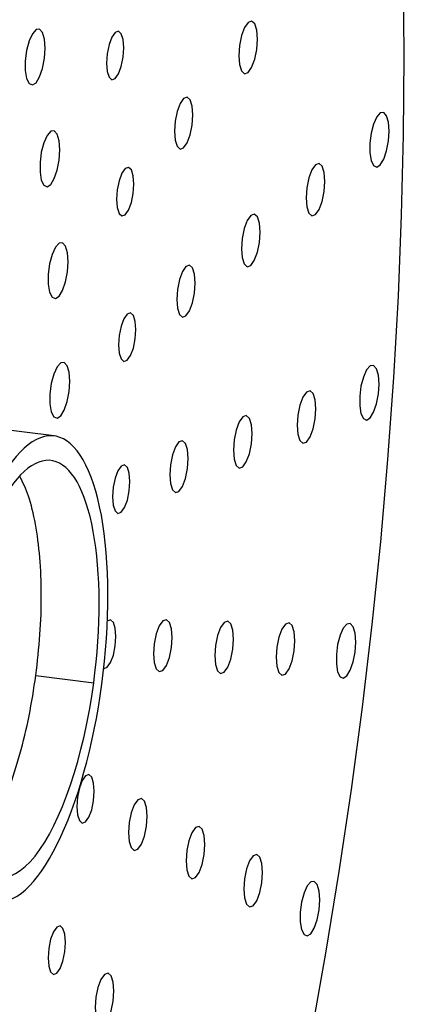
# Paper-space layout '_Dimétrica' of a CAD drawing. Header units: inches. Extents: x -0.7 to 4.9, y -6.4 to 5.3.
# Tile 8 of 9: x 3.6 to 4.9, y -1.8 to 1.4. Entities that reach past the tile are written whole.
import ezdxf

# ---------------------------------------------------------------- set-up
doc = ezdxf.new("R2010")
doc.units = ezdxf.units.IN
doc.header["$MEASUREMENT"] = 0

psp = doc.layouts.new('_Dimétrica')

# ---------------------------------------------------------------- linework, layer by layer
at = {"color": 7, "linetype": 'Continuous', "lineweight": 25}
for p, q in [((3.7408, 0.0499), (3.5524, 0.0736)), ((3.6824, -0.7129), (3.8665, -0.7361))]:
    psp.add_line(p, q, dxfattribs=at)
at = {"color": 7, "linetype": 'Continuous', "lineweight": 25, "flags": 128}
for points in [[(4.8553, 1.2598), (4.8532, 1.5077)], [(4.3877, 1.3141), (4.3855, 1.3425), (4.379, 1.3626), (4.3693, 1.3713), (4.3579, 1.3673), (4.3465, 1.3512), (4.3368, 1.3254), (4.3303, 1.2939), (4.3281, 1.2614), (4.3303, 1.233), (4.3368, 1.2129), (4.3465, 1.2042), (4.3579, 1.2082), (4.3693, 1.2243), (4.379, 1.2501), (4.3855, 1.2816), (4.3877, 1.3141)], [(3.712, 1.2857), (3.7099, 1.3145), (3.7037, 1.3356), (3.6944, 1.3462), (3.6831, 1.3448), (3.6714, 1.3316), (3.661, 1.3084), (3.6531, 1.2784), (3.6488, 1.2456), (3.6488, 1.2143), (3.6531, 1.1889), (3.661, 1.1728), (3.6714, 1.1681), (3.6831, 1.1755), (3.6944, 1.194), (3.7037, 1.2211), (3.7099, 1.2531), (3.712, 1.2857)], [(3.9626, 1.2864), (3.9605, 1.3127), (3.9545, 1.3312), (3.9456, 1.3393), (3.935, 1.3356), (3.9245, 1.3207), (3.9155, 1.2969), (3.9095, 1.2677), (3.9074, 1.2377), (3.9095, 1.2115), (3.9155, 1.1929), (3.9245, 1.1848), (3.935, 1.1885), (3.9456, 1.2034), (3.9545, 1.2273), (3.9605, 1.2564), (3.9626, 1.2864)], [(4.1412, -3.5626), (4.2103, -3.333), (4.2766, -3.098), (4.3398, -2.8578), (4.3998, -2.6131), (4.4566, -2.3642), (4.5099, -2.1118), (4.5598, -1.8563), (4.606, -1.5982), (4.6485, -1.3381), (4.6873, -1.0765), (4.7222, -0.8138), (4.7531, -0.5507), (4.7801, -0.2877), (4.803, -0.0252), (4.8217, 0.2361), (4.8364, 0.4958), (4.8469, 0.7533), (4.8532, 1.0081), (4.8553, 1.2598)], [(4.1823, 1.0727), (4.1801, 1.1008), (4.1737, 1.1207), (4.1641, 1.1293), (4.1528, 1.1254), (4.1415, 1.1094), (4.1319, 1.0839), (4.1255, 1.0527), (4.1233, 1.0207), (4.1255, 0.9925), (4.1319, 0.9727), (4.1415, 0.964), (4.1528, 0.968), (4.1641, 0.984), (4.1737, 1.0094), (4.1801, 1.0406), (4.1823, 1.0727)], [(4.807, 1.0215), (4.8049, 1.0496), (4.7989, 1.0702), (4.7898, 1.0805), (4.7788, 1.0792), (4.7674, 1.0663), (4.7572, 1.0437), (4.7495, 1.0144), (4.7454, 0.9823), (4.7454, 0.9518), (4.7495, 0.9271), (4.7572, 0.9113), (4.7674, 0.9067), (4.7788, 0.914), (4.7898, 0.932), (4.7989, 0.9584), (4.8049, 0.9897), (4.807, 1.0215)], [(3.7588, 0.9615), (3.7566, 0.9903), (3.7505, 1.0114), (3.7411, 1.022), (3.7298, 1.0206), (3.7182, 1.0075), (3.7077, 0.9843), (3.6998, 0.9543), (3.6956, 0.9214), (3.6956, 0.8902), (3.6998, 0.8648), (3.7077, 0.8487), (3.7182, 0.844), (3.7298, 0.8514), (3.7411, 0.8699), (3.7505, 0.8969), (3.7566, 0.9289), (3.7588, 0.9615)], [(4.6025, 0.8609), (4.6002, 0.8893), (4.5937, 0.9094), (4.5841, 0.9181), (4.5726, 0.9141), (4.5612, 0.898), (4.5515, 0.8722), (4.5451, 0.8407), (4.5428, 0.8083), (4.5451, 0.7798), (4.5515, 0.7597), (4.5612, 0.751), (4.5726, 0.755), (4.5841, 0.7712), (4.5937, 0.7969), (4.6002, 0.8284), (4.6025, 0.8609)], [(3.9946, 0.8526), (3.9925, 0.8789), (3.9865, 0.8975), (3.9776, 0.9055), (3.967, 0.9018), (3.9565, 0.8869), (3.9475, 0.8631), (3.9415, 0.834), (3.9394, 0.804), (3.9415, 0.7777), (3.9475, 0.7591), (3.9565, 0.7511), (3.967, 0.7548), (3.9776, 0.7697), (3.9865, 0.7935), (3.9925, 0.8226), (3.9946, 0.8526)], [(4.3963, 0.6991), (4.394, 0.7276), (4.3875, 0.7477), (4.3779, 0.7564), (4.3664, 0.7524), (4.355, 0.7362), (4.3453, 0.7105), (4.3389, 0.679), (4.3366, 0.6465), (4.3389, 0.6181), (4.3453, 0.598), (4.355, 0.5893), (4.3664, 0.5933), (4.3779, 0.6094), (4.3875, 0.6352), (4.394, 0.6667), (4.3963, 0.6991)], [(3.7851, 0.6051), (3.7829, 0.6339), (3.7767, 0.655), (3.7674, 0.6656), (3.7561, 0.6642), (3.7445, 0.6511), (3.734, 0.6279), (3.7261, 0.5979), (3.7219, 0.565), (3.7219, 0.5338), (3.7261, 0.5084), (3.734, 0.4923), (3.7445, 0.4876), (3.7561, 0.495), (3.7674, 0.5135), (3.7767, 0.5405), (3.7829, 0.5725), (3.7851, 0.6051)], [(4.1897, 0.5371), (4.1875, 0.5652), (4.1811, 0.5851), (4.1715, 0.5937), (4.1602, 0.5897), (4.1489, 0.5738), (4.1394, 0.5483), (4.133, 0.5171), (4.1307, 0.485), (4.133, 0.4569), (4.1394, 0.437), (4.1489, 0.4284), (4.1602, 0.4324), (4.1715, 0.4483), (4.1811, 0.4738), (4.1875, 0.505), (4.1897, 0.5371)], [(4.001, 0.3888), (3.9989, 0.4151), (3.9929, 0.4337), (3.984, 0.4418), (3.9734, 0.4381), (3.9629, 0.4232), (3.954, 0.3993), (3.948, 0.3702), (3.9459, 0.3402), (3.948, 0.3139), (3.954, 0.2954), (3.9629, 0.2873), (3.9734, 0.291), (3.984, 0.3059), (3.9929, 0.3297), (3.9989, 0.3589), (4.001, 0.3888)], [(3.7903, 0.224), (3.7882, 0.2528), (3.782, 0.2739), (3.7727, 0.2845), (3.7614, 0.2831), (3.7498, 0.2699), (3.7393, 0.2468), (3.7314, 0.2167), (3.7272, 0.1839), (3.7272, 0.1527), (3.7314, 0.1273), (3.7393, 0.1112), (3.7498, 0.1065), (3.7614, 0.1139), (3.7727, 0.1324), (3.782, 0.1594), (3.7882, 0.1914), (3.7903, 0.224)], [(4.775, 0.2155), (4.7729, 0.2436), (4.7668, 0.2642), (4.7577, 0.2745), (4.7467, 0.2732), (4.7353, 0.2603), (4.7251, 0.2377), (4.7174, 0.2084), (4.7133, 0.1763), (4.7133, 0.1458), (4.7174, 0.1211), (4.7251, 0.1053), (4.7353, 0.1007), (4.7467, 0.108), (4.7577, 0.126), (4.7668, 0.1524), (4.7729, 0.1837), (4.775, 0.2155)], [(4.5736, 0.1365), (4.5714, 0.1649), (4.5649, 0.185), (4.5552, 0.1937), (4.5438, 0.1897), (4.5324, 0.1736), (4.5227, 0.1478), (4.5162, 0.1163), (4.514, 0.0839), (4.5162, 0.0554), (4.5227, 0.0353), (4.5324, 0.0266), (4.5438, 0.0306), (4.5552, 0.0467), (4.5649, 0.0725), (4.5714, 0.104), (4.5736, 0.1365)], [(4.3707, 0.0575), (4.3684, 0.0859), (4.362, 0.106), (4.3523, 0.1147), (4.3409, 0.1107), (4.3295, 0.0946), (4.3198, 0.0688), (4.3133, 0.0373), (4.3111, 0.0048), (4.3133, -0.0236), (4.3198, -0.0437), (4.3295, -0.0524), (4.3409, -0.0484), (4.3523, -0.0323), (4.362, -0.0065), (4.3684, 0.025), (4.3707, 0.0575)], [(4.1675, -0.0218), (4.1652, 0.0063), (4.1588, 0.0262), (4.1493, 0.0348), (4.138, 0.0308), (4.1267, 0.0149), (4.1171, -0.0106), (4.1107, -0.0418), (4.1085, -0.0739), (4.1107, -0.102), (4.1171, -0.1219), (4.1267, -0.1305), (4.138, -0.1265), (4.1493, -0.1106), (4.1588, -0.0851), (4.1652, -0.0539), (4.1675, -0.0218)], [(3.9817, -0.0951), (3.9797, -0.0688), (3.9737, -0.0502), (3.9647, -0.0422), (3.9542, -0.0459), (3.9436, -0.0608), (3.9347, -0.0846), (3.9287, -0.1137), (3.9266, -0.1437), (3.9287, -0.17), (3.9347, -0.1886), (3.9436, -0.1966), (3.9542, -0.1929), (3.9647, -0.178), (3.9737, -0.1542), (3.9797, -0.1251), (3.9817, -0.0951)], [(3.9372, -0.5889), (3.9351, -0.5626), (3.9291, -0.544), (3.9202, -0.536), (3.9096, -0.5397), (3.9089, -0.5404)], [(4.116, -0.5921), (4.1138, -0.564), (4.1074, -0.5441), (4.0978, -0.5355), (4.0865, -0.5395), (4.0752, -0.5554), (4.0657, -0.5809), (4.0593, -0.6121), (4.057, -0.6441), (4.0593, -0.6723), (4.0657, -0.6922), (4.0752, -0.7008), (4.0865, -0.6968), (4.0978, -0.6809), (4.1074, -0.6554), (4.1138, -0.6242), (4.116, -0.5921)], [(4.3116, -0.5973), (4.3094, -0.5688), (4.3029, -0.5487), (4.2932, -0.54), (4.2818, -0.544), (4.2704, -0.5601), (4.2607, -0.5859), (4.2542, -0.6174), (4.252, -0.6499), (4.2542, -0.6783), (4.2607, -0.6984), (4.2704, -0.7071), (4.2818, -0.7031), (4.2932, -0.687), (4.3029, -0.6612), (4.3094, -0.6297), (4.3116, -0.5973)], [(4.5069, -0.6027), (4.5047, -0.5742), (4.4982, -0.5541), (4.4885, -0.5454), (4.4771, -0.5494), (4.4657, -0.5656), (4.456, -0.5913), (4.4495, -0.6229), (4.4473, -0.6553), (4.4495, -0.6837), (4.456, -0.7038), (4.4657, -0.7126), (4.4771, -0.7085), (4.4885, -0.6924), (4.4982, -0.6666), (4.5047, -0.6351), (4.5069, -0.6027)], [(4.7007, -0.6069), (4.6986, -0.5788), (4.6926, -0.5582), (4.6835, -0.5479), (4.6725, -0.5492), (4.6611, -0.5621), (4.6509, -0.5847), (4.6432, -0.614), (4.6391, -0.6461), (4.6391, -0.6766), (4.6432, -0.7014), (4.6509, -0.7171), (4.6611, -0.7217), (4.6725, -0.7144), (4.6835, -0.6964), (4.6926, -0.67), (4.6986, -0.6387), (4.7007, -0.6069)], [(3.8999, -0.6906), (3.9096, -0.6867), (3.9202, -0.6718), (3.9291, -0.648), (3.9351, -0.6189), (3.9372, -0.5889)], [(3.8683, -1.082), (3.8662, -1.0557), (3.8602, -1.0371), (3.8513, -1.0291), (3.8407, -1.0328), (3.8302, -1.0477), (3.8212, -1.0715), (3.8153, -1.1006), (3.8132, -1.1306), (3.8153, -1.1569), (3.8212, -1.1755), (3.8302, -1.1836), (3.8407, -1.1798), (3.8513, -1.1649), (3.8602, -1.1411), (3.8662, -1.112), (3.8683, -1.082)], [(4.0364, -1.1616), (4.0342, -1.1335), (4.0278, -1.1136), (4.0182, -1.105), (4.0069, -1.1089), (3.9957, -1.1249), (3.9861, -1.1504), (3.9797, -1.1816), (3.9774, -1.2136), (3.9797, -1.2418), (3.9861, -1.2617), (3.9957, -1.2703), (4.0069, -1.2663), (4.0182, -1.2504), (4.0278, -1.2249), (4.0342, -1.1937), (4.0364, -1.1616)], [(4.2203, -1.2511), (4.218, -1.2226), (4.2116, -1.2025), (4.2019, -1.1938), (4.1905, -1.1978), (4.179, -1.214), (4.1694, -1.2397), (4.1629, -1.2712), (4.1606, -1.3037), (4.1629, -1.3321), (4.1694, -1.3522), (4.179, -1.3609), (4.1905, -1.3569), (4.2019, -1.3408), (4.2116, -1.315), (4.218, -1.2835), (4.2203, -1.2511)], [(4.4038, -1.3408), (4.4015, -1.3124), (4.3951, -1.2923), (4.3854, -1.2836), (4.374, -1.2876), (4.3626, -1.3037), (4.3529, -1.3295), (4.3464, -1.361), (4.3441, -1.3934), (4.3464, -1.4219), (4.3529, -1.442), (4.3626, -1.4507), (4.374, -1.4467), (4.3854, -1.4306), (4.3951, -1.4048), (4.4015, -1.3733), (4.4038, -1.3408)], [(4.586, -1.4282), (4.5839, -1.4001), (4.5779, -1.3795), (4.5687, -1.3691), (4.5578, -1.3705), (4.5464, -1.3833), (4.5361, -1.406), (4.5284, -1.4353), (4.5243, -1.4673), (4.5243, -1.4978), (4.5284, -1.5226), (4.5361, -1.5384), (4.5464, -1.5429), (4.5578, -1.5357), (4.5687, -1.5177), (4.5779, -1.4912), (4.5839, -1.46), (4.586, -1.4282)], [(3.7765, -1.5639), (3.7744, -1.5377), (3.7684, -1.5191), (3.7595, -1.511), (3.749, -1.5147), (3.7384, -1.5296), (3.7295, -1.5535), (3.7235, -1.5826), (3.7214, -1.6126), (3.7235, -1.6388), (3.7295, -1.6574), (3.7384, -1.6655), (3.749, -1.6618), (3.7595, -1.6469), (3.7684, -1.623), (3.7744, -1.5939), (3.7765, -1.5639)], [(3.9305, -1.7182), (3.9282, -1.6901), (3.9218, -1.6702), (3.9123, -1.6616), (3.901, -1.6655), (3.8897, -1.6815), (3.8801, -1.707), (3.8737, -1.7381), (3.8715, -1.7702), (3.8737, -1.7983), (3.8801, -1.8182), (3.8897, -1.8268), (3.901, -1.8229), (3.9123, -1.8069), (3.9218, -1.7814), (3.9282, -1.7503), (3.9305, -1.7182)]]:
    psp.add_lwpolyline(points, dxfattribs=at)
at = {"color": 7, "linetype": 'Continuous', "lineweight": 25}
for points, knots in [([(3.8923, -0.7413), (3.9187, -0.5447), (3.9182, -0.351), (3.8636, -0.0546), (3.8117, 0.0359), (3.6817, 0.0619), (3.6089, -0.0037), (3.4797, -0.2633), (3.4286, -0.4467), (3.4022, -0.6432)], [0, 0, 0, 0, 0.25, 0.25, 0.5, 0.5, 0.75, 0.75, 1, 1, 1, 1]), ([(3.8665, -0.7361), (3.8901, -0.5603), (3.8897, -0.3869), (3.8408, -0.1218), (3.7944, -0.0407), (3.6781, -0.0174), (3.6129, -0.0762), (3.4973, -0.3084), (3.4516, -0.4725), (3.428, -0.6484)], [0, 0, 0, 0, 0.25, 0.25, 0.5, 0.5, 0.75, 0.75, 1, 1, 1, 1]), ([(3.6824, -0.7129), (3.6874, -0.6694), (3.6974, -0.5822), (3.7012, -0.4544), (3.6964, -0.3349), (3.6824, -0.2287), (3.6611, -0.1399), (3.6412, -0.0986), (3.6317, -0.0789)], [0, 0, 0, 0, 0.169013, 0.338025, 0.507038, 0.67605, 0.845063, 1, 1, 1, 1]), ([(3.4022, -0.6432), (3.3758, -0.8398), (3.3764, -1.0335), (3.431, -1.3299), (3.4828, -1.4205), (3.6128, -1.4465), (3.6856, -1.3808), (3.8148, -1.1212), (3.866, -0.9379), (3.8923, -0.7413)], [0, 0, 0, 0, 0.25, 0.25, 0.5, 0.5, 0.75, 0.75, 1, 1, 1, 1]), ([(3.428, -0.6484), (3.3962, -0.8853), (3.4086, -1.1126), (3.5125, -1.3767), (3.5961, -1.3934), (3.7636, -1.1837), (3.8348, -0.973), (3.8665, -0.7361)], [0, 0, 0, 0, 0.333333, 0.333333, 0.666667, 0.666667, 1, 1, 1, 1]), ([(3.4787, -1.2824), (3.4895, -1.2708), (3.5158, -1.2427), (3.5558, -1.1717), (3.5969, -1.0767), (3.6326, -0.9652), (3.6625, -0.8427), (3.6758, -0.7562), (3.6824, -0.7129)], [0, 0, 0, 0, 0.122791, 0.298232, 0.473674, 0.649116, 0.824558, 1, 1, 1, 1])]:
    psp.add_open_spline(points, degree=3, knots=knots, dxfattribs=at)

doc.saveas('drawing.dxf')
